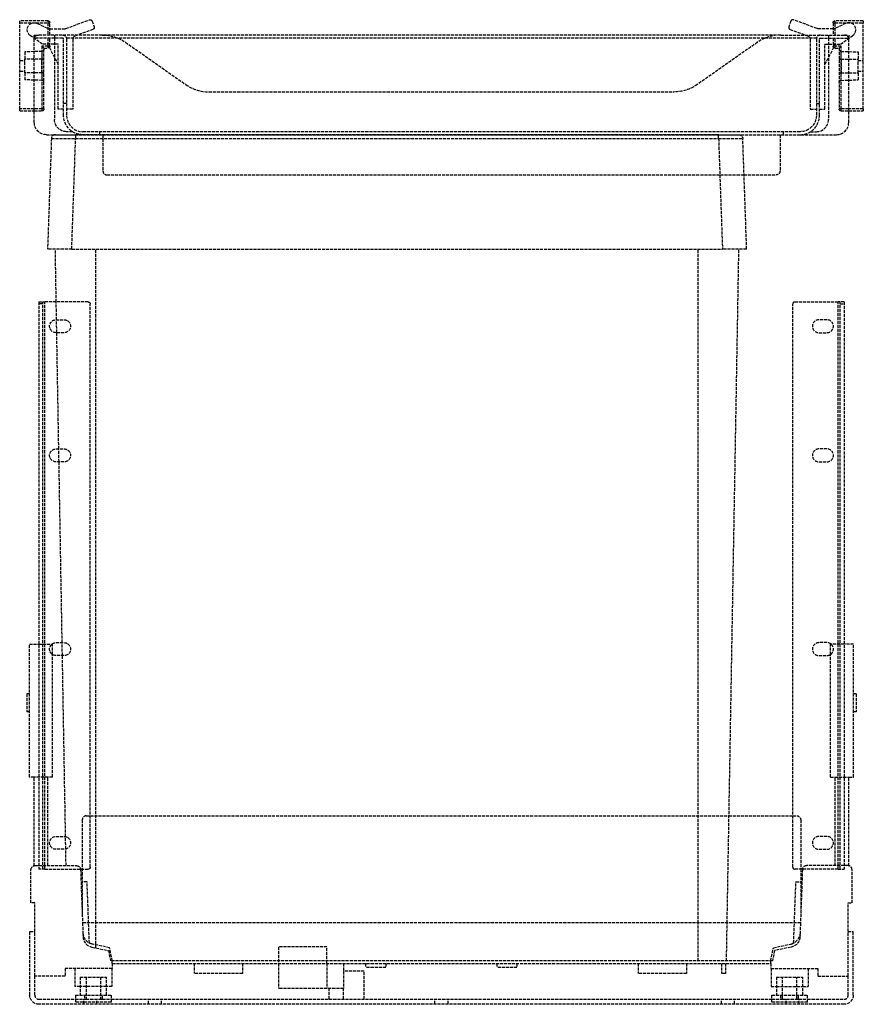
# Model space of a CAD drawing. Header units: millimetres. Extents: x -209 to 209, y 0 to 488.
import ezdxf

# ---------------------------------------------------------------- set-up
doc = ezdxf.new("R2010")
doc.units = ezdxf.units.MM
doc.header["$LTSCALE"] = 10
doc.linetypes.add('ALLCAD_Strich', pattern=[0.2, 0.15, -0.05])
doc.layers.add('BESCH_KONT_sich_schn_ansi_2d', color=40, linetype='Continuous')

msp = doc.modelspace()

# ---------------------------------------------------------------- linework, layer by layer
at = {"layer": 'BESCH_KONT_sich_schn_ansi_2d', "linetype": 'ALLCAD_Strich', "extrusion": (0, 1, -2.22045e-16)}
for p, q in [((-209, 486.35), (-209, 487.35)), ((-195, 487.35), (-209, 487.35)), ((-209, 486.35), (-195, 486.35)), ((-209, 443.65), (-209, 486.35)), ((-200.27, 486.07), (-194.33, 483.3)), ((-195, 487.35), (-195, 486.35)), ((-195, 486.35), (-195, 480.3)), ((-195, 486.35), (-194, 486.35)), ((-194.33, 483.3), (-194, 483.3)), ((-194, 480.3), (-194, 486.35)), ((-194, 483.3), (-187.46, 483.3)), ((-186.09, 483.54), (-174.4, 487.8)), ((-172.69, 483.1), (-180.37, 480.3)), ((-173.12, 487.2), (-172.09, 484.38)), ((173.12, 487.2), (172.09, 484.38)), ((172.69, 483.1), (180.37, 480.3)), ((186.09, 483.54), (174.4, 487.8)), ((194, 483.3), (187.46, 483.3)), ((194, 486.35), (194, 480.3)), ((194, 486.35), (195, 486.35)), ((194.33, 483.3), (194, 483.3)), ((200.27, 486.07), (194.33, 483.3)), ((195, 486.35), (195, 487.35)), ((209, 487.35), (195, 487.35)), ((195, 480.3), (195, 486.35)), ((195, 486.35), (209, 486.35)), ((209, 487.35), (209, 486.35)), ((209, 443.65), (209, 486.35)), ((-197.71, 475.8), (-203.76, 480.03)), ((-201.75, 480.3), (-199.75, 480.3)), ((-201.75, 478.8), (-201.75, 480.3)), ((-201.69, 478.8), (-201.75, 478.8)), ((-201.75, 436.9), (-201.75, 478.3)), ((-187.75, 478.8), (-201.69, 478.8)), ((-168.06, 480.3), (-199.75, 480.3)), ((-195, 478.8), (-195, 474.85)), ((-194, 474.85), (-194, 478.8)), ((-191.75, 480.3), (-191.75, 478.8)), ((-191.75, 478.8), (-191.75, 438.4)), ((-187.25, 440.4), (-187.25, 478.3)), ((185.81, 478.8), (-185.81, 478.8)), ((-185.75, 478.3), (-185.75, 440.4)), ((-180.37, 480.3), (-181.43, 479.91)), ((168.06, 480.3), (-168.06, 480.3)), ((168.06, 480.3), (199.75, 480.3)), ((180.37, 480.3), (181.43, 479.91)), ((185.75, 478.3), (185.75, 440.4)), ((187.25, 440.4), (187.25, 478.3)), ((187.75, 478.8), (201.69, 478.8)), ((191.75, 480.3), (191.75, 478.8)), ((191.75, 478.8), (191.75, 438.4)), ((194, 478.8), (194, 474.85)), ((195, 474.85), (195, 478.8)), ((197.71, 475.8), (203.76, 480.03)), ((199.75, 480.3), (201.75, 480.3)), ((201.75, 478.8), (201.69, 478.8)), ((201.75, 480.3), (201.75, 478.8)), ((201.75, 436.9), (201.75, 478.3)), ((-198, 474.85), (-198, 443.65)), ((-195, 474.85), (-198, 474.85)), ((-197, 473.85), (-198, 474.85)), ((-189.95, 475.8), (-197.71, 475.8)), ((-197, 443.65), (-197, 473.85)), ((-197, 473.85), (-195, 473.85)), ((-195.25, 475.8), (-189.95, 465.8)), ((-194, 474.85), (-195, 474.85)), ((-195, 474.85), (-195, 473.85)), ((-189.95, 443.6), (-189.95, 475.8)), ((-182.75, 478.03), (-182.75, 443.6)), ((-156.58, 476.68), (-126.64, 455.72)), ((156.58, 476.68), (126.64, 455.72)), ((182.75, 478.03), (182.75, 443.6)), ((195.25, 475.8), (189.95, 465.8)), ((189.95, 475.8), (197.71, 475.8)), ((189.95, 443.6), (189.95, 475.8)), ((195, 474.85), (194, 474.85)), ((195, 473.85), (195, 474.85)), ((198, 474.85), (195, 474.85)), ((195, 473.85), (197, 473.85)), ((198, 474.85), (197, 473.85)), ((197, 473.85), (197, 443.65)), ((198, 443.65), (198, 474.85)), ((-197.97, 472.2), (-206.5, 471.9)), ((-206.5, 471.9), (-206.5, 468.4)), ((-197.97, 468.4), (-206.5, 468.4)), ((-206.5, 461.6), (-206.5, 468.4)), ((-197.97, 472.2), (-197.97, 468.4)), ((-197, 468.4), (-197.97, 468.4)), ((-197.97, 461.6), (-197.97, 468.4)), ((197, 468.4), (197.97, 468.4)), ((197.97, 468.4), (197.97, 472.2)), ((197.97, 472.2), (206.5, 471.9)), ((197.97, 468.4), (197.97, 461.6)), ((197.97, 468.4), (206.5, 468.4)), ((206.5, 471.9), (206.5, 468.4)), ((206.5, 461.6), (206.5, 468.4)), ((-209, 467.65), (-206.5, 467.65)), ((206.5, 467.65), (209, 467.65)), ((-209, 462.35), (-206.5, 462.35)), ((-197.97, 461.6), (-206.5, 461.6)), ((-206.5, 461.6), (-206.5, 458.1)), ((-197, 461.6), (-197.97, 461.6)), ((-197.97, 461.6), (-197.97, 457.8)), ((197, 461.6), (197.97, 461.6)), ((197.97, 457.8), (197.97, 461.6)), ((197.97, 461.6), (206.5, 461.6)), ((206.5, 462.35), (209, 462.35)), ((206.5, 461.6), (206.5, 458.1)), ((-197.97, 457.8), (-206.5, 458.1)), ((197.97, 457.8), (206.5, 458.1)), ((-115.17, 452.1), (115.17, 452.1)), ((-185.75, 446.3), (-187.25, 446.3)), ((185.75, 446.3), (187.25, 446.3)), ((-201.75, 443.65), (-209, 443.65)), ((-209, 442.65), (-209, 443.65)), ((-209, 442.65), (-201.75, 442.65)), ((-198, 443.65), (-201.75, 443.65)), ((-201.75, 442.65), (-198, 442.65)), ((-198, 443.65), (-198, 442.65)), ((-197, 443.65), (-198, 443.65)), ((-187.25, 443.6), (-189.95, 443.6)), ((-182.75, 443.6), (-185.75, 443.6)), ((182.75, 443.6), (185.75, 443.6)), ((187.25, 443.6), (189.95, 443.6)), ((198, 443.65), (197, 443.65)), ((198, 442.65), (198, 443.65)), ((201.75, 443.65), (198, 443.65)), ((198, 442.65), (201.75, 442.65)), ((209, 443.65), (201.75, 443.65)), ((201.75, 442.65), (209, 442.65)), ((209, 443.65), (209, 442.65)), ((-195.75, 430.9), (195.75, 430.9)), ((-191.29, 430.9), (-181.29, 430.9)), ((-182.87, 432.4), (-185.75, 432.4)), ((-181.29, 430.9), (-181.29, 428.97)), ((137.29, 430.9), (-181.29, 430.9)), ((177.75, 432.4), (-177.75, 432.4)), ((-169.25, 430.9), (-169.25, 432.4)), ((-167.75, 430.9), (-167.75, 430.9)), ((-167.75, 430.9), (-167.75, 413)), ((-131.51, 430.9), (-131.51, 430.9)), ((87.51, 430.9), (87.51, 430.9)), ((137.29, 428.97), (137.29, 430.9)), ((137.29, 430.9), (147.29, 430.9)), ((167.75, 430.9), (167.75, 413)), ((169.25, 432.4), (169.25, 430.9)), ((182.87, 432.4), (185.75, 432.4)), ((-193.29, 428.97), (-195.2, 374.17)), ((-183.21, 374.17), (-181.29, 428.97)), ((-181.29, 428.97), (137.29, 428.97)), ((137.29, 428.97), (139.21, 374.17)), ((151.2, 374.17), (149.29, 428.97)), ((-165.75, 411), (149.91, 411)), ((149.91, 411), (165.75, 411)), ((-183.21, 374.17), (-195.2, 374.17)), ((-190.9, 348), (-191.35, 374.17)), ((-183.21, 374.17), (139.21, 374.17)), ((-171.2, 40.4), (-171.2, 374.17)), ((127.2, 40.4), (127.2, 374.17)), ((151.2, 374.17), (139.21, 374.17)), ((141.53, 40.4), (147.35, 374.17)), ((-199.5, 348), (-196.5, 348)), ((-199.5, 348), (-199.5, 67)), ((-197.5, 347.02), (-199.5, 347.02)), ((-197.5, 67), (-197.5, 348)), ((-175, 348), (-196.5, 348)), ((-196.5, 67), (-196.5, 348)), ((-190.74, 339.2), (-190.9, 348)), ((-174, 68), (-174, 347)), ((174, 68), (174, 347)), ((175, 348), (196.5, 348)), ((196.5, 67), (196.5, 348)), ((199.5, 348), (196.5, 348)), ((197.5, 67), (197.5, 348)), ((197.5, 347.02), (199.5, 347.02)), ((199.5, 348), (199.5, 67)), ((-191, 339.2), (-187, 339.2)), ((-190.63, 332.8), (-190.74, 339.2)), ((191, 339.2), (187, 339.2)), ((-187, 332.8), (-191, 332.8)), ((-189.63, 275.2), (-190.63, 332.8)), ((187, 332.8), (191, 332.8)), ((-191, 275.2), (-187, 275.2)), ((-189.51, 268.8), (-189.63, 275.2)), ((191, 275.2), (187, 275.2)), ((-187, 268.8), (-191, 268.8)), ((-187.95, 179.2), (-189.51, 268.8)), ((187, 268.8), (191, 268.8)), ((-204.2, 178.4), (-199.5, 178.4)), ((-204.2, 112.5), (-204.2, 178.4)), ((-199.5, 178.4), (-197.5, 178.4)), ((-197.5, 178.4), (-193.12, 178.4)), ((-193.12, 178.4), (-192.8, 178.4)), ((-192.8, 173.35), (-192.8, 178.4)), ((-191, 179.2), (-187, 179.2)), ((-187.84, 172.8), (-187.95, 179.2)), ((191, 179.2), (187, 179.2)), ((193.12, 178.4), (192.8, 178.4)), ((192.8, 173.35), (192.8, 178.4)), ((197.5, 178.4), (193.12, 178.4)), ((199.5, 178.4), (197.5, 178.4)), ((204.2, 178.4), (199.5, 178.4)), ((204.2, 112.5), (204.2, 178.4)), ((-192.8, 112.5), (-192.8, 173.35)), ((-187, 172.8), (-191, 172.8)), ((-186.27, 83.12), (-187.84, 172.8)), ((187, 172.8), (191, 172.8)), ((192.8, 112.5), (192.8, 173.35)), ((-205.4, 153.9), (-205.4, 144.9)), ((-204.2, 153.9), (-205.4, 153.9)), ((205.4, 153.9), (204.2, 153.9)), ((205.4, 153.9), (205.4, 144.9)), ((-204.2, 144.9), (-205.4, 144.9)), ((205.4, 144.9), (204.2, 144.9)), ((-201.9, 112.5), (-204.2, 112.5)), ((-201.9, 68.64), (-201.9, 112.5)), ((-195.1, 112.5), (-201.9, 112.5)), ((-195.1, 68.7), (-195.1, 112.5)), ((-192.8, 112.5), (-195.1, 112.5)), ((192.8, 112.5), (195.1, 112.5)), ((195.1, 68.7), (195.1, 112.5)), ((195.1, 112.5), (201.9, 112.5)), ((201.9, 68.64), (201.9, 112.5)), ((201.9, 112.5), (204.2, 112.5)), ((-176, 93.4), (142.45, 93.4)), ((142.45, 93.4), (174, 93.4)), ((174, 93.4), (176, 93.4)), ((-178, 91.4), (-178, 44.26)), ((178, 91.4), (178, 67)), ((-191, 83.2), (-187, 83.2)), ((-186.17, 76.91), (-186.27, 83.12)), ((191, 83.2), (187, 83.2)), ((-187, 76.8), (-191, 76.8)), ((-186.02, 68.7), (-186.17, 76.91)), ((187, 76.8), (191, 76.8)), ((-201.4, 68.7), (-199.5, 68.7)), ((-199.5, 68.7), (-197.5, 68.7)), ((-197.5, 68.7), (-180.84, 68.7)), ((197.5, 68.7), (180.84, 68.7)), ((199.5, 68.7), (197.5, 68.7)), ((201.4, 68.7), (199.5, 68.7)), ((-203.4, 50.2), (-203.4, 66.7)), ((-196.5, 67), (-199.5, 67)), ((-196.5, 67), (-175, 67)), ((-178.84, 66.77), (-177.86, 40.4)), ((196.5, 67), (175, 67)), ((178.84, 66.77), (177.86, 40.4)), ((178, 67), (178, 44.26)), ((196.5, 67), (199.5, 67)), ((203.4, 50.2), (203.4, 66.7)), ((-178.61, 60.7), (-178, 60.7)), ((-175.61, 60.7), (-178, 60.7)), ((-174.48, 30.37), (-175.61, 60.7)), ((174.48, 30.37), (175.61, 60.7)), ((175.61, 60.7), (178, 60.7)), ((178.61, 60.7), (178, 60.7)), ((-201.5, 50.2), (-203.4, 50.2)), ((-201.5, 14), (-201.5, 50.2)), ((201.5, 14), (201.5, 50.2)), ((201.5, 50.2), (203.4, 50.2)), ((177.86, 40.4), (-177.86, 40.4)), ((-177.86, 40.4), (-177.6, 33.5)), ((-171.2, 27.9), (-171.2, 40.4)), ((127.2, 21.6), (127.2, 40.4)), ((141.2, 21.6), (141.53, 40.4)), ((177.86, 40.4), (177.6, 33.5)), ((-204, 36), (-201.5, 36)), ((-204, 4.5), (-204, 36)), ((201.5, 36), (204, 36)), ((204, 4.5), (204, 36)), ((-164.46, 28.01), (-172.92, 29.8)), ((164.46, 28.01), (172.92, 29.8)), ((-173.26, 28.34), (-165.06, 26.6)), ((-165.06, 26.6), (-164, 21.6)), ((-163.1, 21.6), (-164.46, 28.01)), ((-56.8, 28.4), (-80.8, 28.4)), ((-80.8, 28.4), (-80.8, 20.3)), ((-56.8, 20.3), (-56.8, 28.4)), ((163.1, 21.6), (164.46, 28.01)), ((165.06, 26.6), (164, 21.6)), ((173.26, 28.34), (165.06, 26.6)), ((164, 21.6), (-164, 21.6)), ((-163.1, 20.3), (-163.1, 21.6)), ((-163.1, 20.3), (-163.1, 17.8)), ((-163.1, 20.3), (163.1, 20.3)), ((-122.6, 20.3), (-122.6, 15.3)), ((-98.6, 20.3), (-98.6, 15.3)), ((-80.8, 20.3), (-80.8, 7.8)), ((-56.8, 20.3), (-56.8, 7.8)), ((-48.6, 20.3), (-48.6, 7.8)), ((-37.6, 20.3), (-37.6, 18.3)), ((-27.6, 20.3), (-27.6, 18.3)), ((27.4, 20.3), (27.4, 18.3)), ((37.4, 20.3), (37.4, 18.3)), ((97.4, 20.3), (97.4, 15.3)), ((121.4, 20.3), (121.4, 15.3)), ((138.8, 20.3), (138.8, 15.3)), ((140.8, 20.3), (140.8, 15.3)), ((163.1, 20.3), (163.1, 21.6)), ((163.1, 20.3), (163.1, 17.8)), ((-186.5, 17.8), (-186.5, 14)), ((-163.1, 17.8), (-186.5, 17.8)), ((-181.6, 17.8), (-181.6, 8.8)), ((-163.4, 17.8), (-163.4, 8.8)), ((-98.6, 15.3), (-122.6, 15.3)), ((-38.4, 16.5), (-48.6, 16.5)), ((-38.4, 2.5), (-38.4, 16.5)), ((-27.6, 18.3), (-37.6, 18.3)), ((37.4, 18.3), (27.4, 18.3)), ((121.4, 15.3), (97.4, 15.3)), ((140.8, 15.3), (138.8, 15.3)), ((163.1, 17.8), (186.5, 17.8)), ((163.4, 17.8), (163.4, 8.8)), ((181.6, 17.8), (181.6, 8.8)), ((186.5, 17.8), (186.5, 14)), ((-186.5, 14), (-201.5, 14)), ((-201.5, 4.5), (-201.5, 14)), ((-194.01, 14.01), (-194.01, 14.01)), ((-194.01, 14), (-194.01, 14.01)), ((-194.01, 14.01), (-194.01, 14)), ((-194.01, 14.01), (-194.01, 14.01)), ((-194.01, 14.01), (-194.01, 14)), ((-194.01, 14), (-194.01, 14)), ((-194.01, 14), (-194.01, 14)), ((-194, 14), (-194, 14.01)), ((-194, 14), (-194, 14.01)), ((-194, 14.01), (-194, 14.01)), ((-194, 14.01), (-194, 14)), ((-194, 14.01), (-194, 14.01)), ((-194, 14), (-194, 14.01)), ((-194, 14.01), (-194, 14.01)), ((-194, 14.01), (-194, 14.01)), ((-194, 14), (-194, 14)), ((-194, 14), (-194, 14)), ((-194, 14), (-194, 14)), ((-194, 14), (-194, 14)), ((-193.99, 14.01), (-193.99, 14.01)), ((-193.99, 14.01), (-193.99, 14)), ((-193.99, 14.01), (-193.99, 14.01)), ((-193.99, 14.01), (-193.99, 14)), ((-193.99, 14), (-193.99, 14.01)), ((-193.99, 14), (-193.99, 14)), ((-193.99, 14), (-193.99, 14)), ((-179, 13.5), (-166, 13.5)), ((-179, 13.5), (-179, 4.5)), ((-176, 13.5), (-176, 2.5)), ((-169, 13.5), (-169, 2.5)), ((-166, 4.5), (-166, 13.5)), ((166, 13.5), (179, 13.5)), ((166, 13.5), (166, 4.5)), ((169, 2.5), (169, 13.5)), ((176, 2.5), (176, 13.5)), ((179, 4.5), (179, 13.5)), ((186.5, 14), (201.5, 14)), ((201.5, 4.5), (201.5, 14)), ((-179, 8.8), (-181.6, 8.8)), ((-166, 8.8), (-179, 8.8)), ((-163.4, 8.8), (-166, 8.8)), ((-56.8, 7.8), (-80.8, 7.8)), ((-48.6, 7.8), (-56.8, 7.8)), ((-55.6, 2.5), (-55.6, 7.8)), ((-48.6, 2.5), (-48.6, 7.8)), ((163.4, 8.8), (166, 8.8)), ((166, 8.8), (179, 8.8)), ((179, 8.8), (181.6, 8.8)), ((-199.5, 2.5), (-181.4, 2.5)), ((-181.4, 4.5), (-181.4, 1)), ((-181.4, 4.5), (-163.6, 4.5)), ((-181.4, 2.5), (-176.97, 2.5)), ((-163.6, 1), (-181.4, 1)), ((-177.25, 0), (-177.25, 2.5)), ((-176.97, 4.5), (-176.97, 2.5)), ((-176.97, 2.5), (-176, 2.5)), ((-176, 2.5), (-169, 2.5)), ((-170.75, 0), (-170.75, 2.5)), ((-169, 2.5), (-168.02, 2.5)), ((-168.02, 2.5), (-168.02, 4.5)), ((-168.02, 2.5), (-163.6, 2.5)), ((-163.6, 4.5), (-163.6, 1)), ((-163.6, 2.5), (163.6, 2.5)), ((-145.25, 0), (-145.25, 2.5)), ((-138.75, 0), (-138.75, 2.5)), ((-3.25, 0), (-3.25, 2.5)), ((3.25, 0), (3.25, 2.5)), ((138.75, 0), (138.75, 2.5)), ((145.25, 0), (145.25, 2.5)), ((163.6, 1), (163.6, 4.5)), ((163.6, 4.5), (181.4, 4.5)), ((163.6, 2.5), (168.03, 2.5)), ((181.4, 1), (163.6, 1)), ((168.03, 4.5), (168.03, 2.5)), ((168.03, 2.5), (169, 2.5)), ((169, 2.5), (176, 2.5)), ((170.75, 0), (170.75, 2.5)), ((176, 2.5), (176.97, 2.5)), ((176.97, 2.5), (176.97, 4.5)), ((176.97, 2.5), (181.4, 2.5)), ((177.25, 0), (177.25, 2.5)), ((181.4, 1), (181.4, 4.5)), ((181.4, 2.5), (199.5, 2.5)), ((199.5, 0), (-199.5, 0))]:
    msp.add_line(p, q, dxfattribs=at)
at = {"layer": 'BESCH_KONT_sich_schn_ansi_2d', "linetype": 'ALLCAD_Strich', "extrusion": (0, -2.22045e-16, -1)}
for centre, radius, start, end in [((174.06, 486.86), 1, 70, 160), ((201.75, 482.9), 3.5, 305, 115), ((195, 486.35), 1, 90, 180), ((173.03, 484.04), 1, 160, 250), ((-187.46, 487.3), 4, 270, 290), ((-195, 486.35), 1, 0, 90), ((199.75, 478.3), 2, 0, 90), ((187.75, 478.3), 2, 90, 180), ((168.06, 460.3), 20, 90, 125), ((-180.75, 478.03), 2, 110, 180), ((-187.75, 478.3), 0.5, 0, 90), ((195, 474.85), 1, 180, 270), ((-195, 474.85), 1, 270, 0), ((198, 473.2), 1, 180, 268), ((-115.17, 472.1), 20, 235, 270), ((-198, 456.8), 1, 0, 88), ((198, 443.65), 1, 180, 270), ((177.75, 440.4), 9.5, 270, 0), ((-177.75, 440.4), 8, 180, 270), ((-198, 443.65), 1, 270, 0), ((195.75, 436.9), 6, 270, 0), ((185.75, 438.4), 6, 270, 0), ((-147.29, 428.9), 2, 90, 178), ((-165.75, 413), 2, 180, 270), ((175, 347), 1, 90, 180), ((191, 336), 3.2, 270, 90), ((187, 336), 3.2, 90, 270), ((191, 272), 3.2, 270, 90), ((187, 272), 3.2, 90, 270), ((191, 176), 3.2, 270, 90), ((187, 176), 3.2, 90, 270), ((-176, 91.4), 2, 90, 180), ((191, 80), 3.2, 270, 90), ((187, 80), 3.2, 90, 270), ((201.4, 66.7), 2, 0, 90), ((180.84, 66.7), 2, 90, 171.3731), ((180.84, 66.7), 2, 171.3731, 177.8701), ((175, 68), 1, 180, 270), ((-171.68, 35.67), 6, 182.1299, 242.1299), ((171.68, 35.67), 6, 282, 297.8701), ((-172.12, 33.7), 5.48, 182.1299, 258), ((194.01, 14.01), 0.00271, 0, 90), ((194.01, 14.01), 0.00116, 90, 180), ((194.01, 14), 0.00271, 270, 0), ((194.01, 14), 0.00116, 180, 270), ((193.99, 14.01), 0.00271, 0, 90), ((194, 14.01), 0.00093, 90, 180), ((194, 14.01), 0.00093, 180, 270), ((193.99, 14), 0.00271, 270, 0), ((193.99, 14.01), 0.00116, 90, 180), ((193.99, 14), 0.00116, 180, 270), ((199.5, 4.5), 4.5, 270, 0), ((-199.5, 4.5), 4.5, 180, 270)]:
    msp.add_arc(centre, radius, start, end, dxfattribs=at)
at = {"layer": 'BESCH_KONT_sich_schn_ansi_2d', "linetype": 'ALLCAD_Strich'}
for centre, radius, start, end in [((-187.46, 487.3), 4, 270, 290), ((173.03, 484.04), 1, 160, 250), ((174.06, 486.86), 1, 70, 160), ((201.75, 482.9), 3.5, 305, 115), ((-187.75, 478.3), 0.5, 0, 90), ((-180.75, 478.03), 2, 110, 180), ((168.06, 460.3), 20, 90, 125), ((187.75, 478.3), 2, 90, 180), ((199.75, 478.3), 2, 0, 90), ((198, 473.2), 1, 180, 268), ((-198, 456.8), 1, 0, 88), ((-115.17, 472.1), 20, 235, 270), ((-177.75, 440.4), 8, 180, 270), ((177.75, 440.4), 9.5, 270, 0), ((185.75, 438.4), 6, 270, 0), ((195.75, 436.9), 6, 270, 0), ((-191.29, 428.9), 2, 90, 178), ((-165.75, 413), 2, 180, 270), ((175, 347), 1, 90, 180), ((187, 336), 3.2, 90, 270), ((191, 336), 3.2, 270, 90), ((187, 272), 3.2, 90, 270), ((191, 272), 3.2, 270, 90), ((187, 176), 3.2, 90, 270), ((191, 176), 3.2, 270, 90), ((-176, 91.4), 2, 90, 180), ((187, 80), 3.2, 90, 270), ((191, 80), 3.2, 270, 90), ((180.84, 66.7), 2, 90, 171.3731), ((201.4, 66.7), 2, 0, 90), ((175, 68), 1, 180, 270), ((180.84, 66.7), 2, 171.3731, 177.8701), ((-171.68, 35.67), 6, 182.1299, 242.1299), ((-172.12, 33.7), 5.48, 182.1299, 258), ((171.68, 35.67), 6, 282, 297.8701), ((-194.01, 14.01), 0.00116, 90, 180), ((-194.01, 14.01), 0.00271, 0, 90), ((-194.01, 14), 0.00116, 180, 270), ((-194.01, 14), 0.00271, 270, 0), ((-194, 14.01), 0.00217, 270, 0), ((-194, 14.01), 0.00217, 0, 90), ((-193.99, 14.01), 0.00116, 90, 180), ((-193.99, 14.01), 0.00271, 0, 90), ((-193.99, 14), 0.00116, 180, 270), ((-193.99, 14), 0.00271, 270, 0), ((-199.5, 4.5), 2, 180, 270), ((199.5, 4.5), 2, 270, 0)]:
    msp.add_arc(centre, radius, start, end, dxfattribs=at)
at = {"layer": 'BESCH_KONT_sich_schn_ansi_2d', "linetype": 'ALLCAD_Strich', "extrusion": (0, -2.22045e-16, -1)}
msp.add_ellipse((-181.28, 428.9), major_axis=(12, -0.07), ratio=0.005808, start_param=-3.141424, end_param=-1.571845, dxfattribs=at)
at = {"layer": 'BESCH_KONT_sich_schn_ansi_2d', "linetype": 'ALLCAD_Strich', "extrusion": (-1.92593e-34, -2.22045e-16, -1)}
msp.add_ellipse((137.28, 428.9), major_axis=(12, 0.07), ratio=0.005808, start_param=-1.569747, end_param=-0.000169, dxfattribs=at)

doc.saveas('drawing.dxf')
